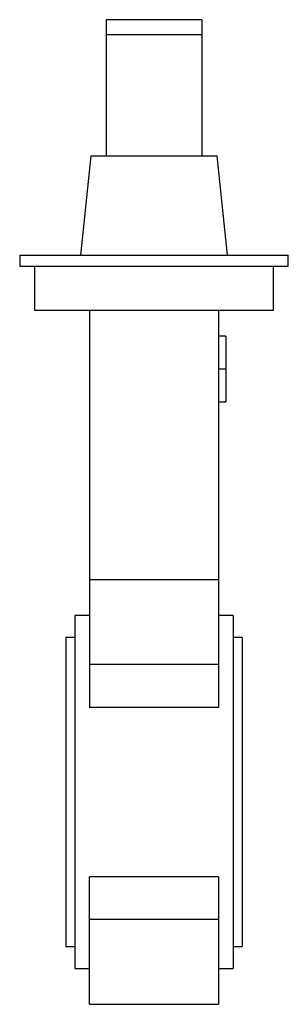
# Paper-space layout '_Normale a' of a CAD drawing. Header units: millimetres. Extents: x -36 to 36, y -58 to 210.
import ezdxf

# ---------------------------------------------------------------- set-up
doc = ezdxf.new("R2010")
doc.units = ezdxf.units.MM

psp = doc.layouts.new('_Normale a')

# ---------------------------------------------------------------- linework, layer by layer
at = {"color": 7, "linetype": 'Continuous', "lineweight": 25}
for p, q in [((-13, 210), (-13, 173)), ((13, 210), (-13, 210)), ((13, 210), (13, 173)), ((13, 205.9), (-13, 205.9)), ((-17.16, 173), (-20, 146)), ((-17.16, 173), (17.16, 173)), ((20, 146), (17.16, 173)), ((-36.5, 146), (-36.5, 143)), ((-36.5, 146), (36.5, 146)), ((36.5, 143), (36.5, 146)), ((-36.5, 143), (36.5, 143)), ((-32.5, 143), (-32.5, 131)), ((32.5, 131), (32.5, 143)), ((-32.5, 131), (32.5, 131)), ((-17.5, 131), (-17.5, 23.03)), ((17.5, 131), (17.5, 23.03)), ((19.5, 124), (17.5, 124)), ((19.5, 124), (19.5, 106)), ((19.5, 115), (17.5, 115)), ((19.5, 106), (17.5, 106)), ((17.5, 57.69), (-17.5, 57.69)), ((-17.5, 48), (-21.5, 48)), ((-21.5, 48), (-21.5, -48)), ((21.5, 48), (17.5, 48)), ((21.5, 48), (21.5, -48)), ((-21.5, 42), (-24, 42)), ((-24, 42), (-24, -42)), ((24, 42), (21.5, 42)), ((24, 42), (24, -42)), ((17.5, 34.65), (-17.5, 34.65)), ((17.5, 23.03), (-17.5, 23.03)), ((-17.5, -57.69), (-17.5, -23.03)), ((17.5, -23.03), (-17.5, -23.03)), ((17.5, -23.03), (17.5, -57.69)), ((17.5, -34.65), (-17.5, -34.65)), ((-24, -42), (-21.5, -42)), ((21.5, -42), (24, -42)), ((-21.5, -48), (-17.5, -48)), ((17.5, -48), (21.5, -48)), ((-17.5, -57.69), (17.5, -57.69))]:
    psp.add_line(p, q, dxfattribs=at)

doc.saveas('drawing.dxf')
